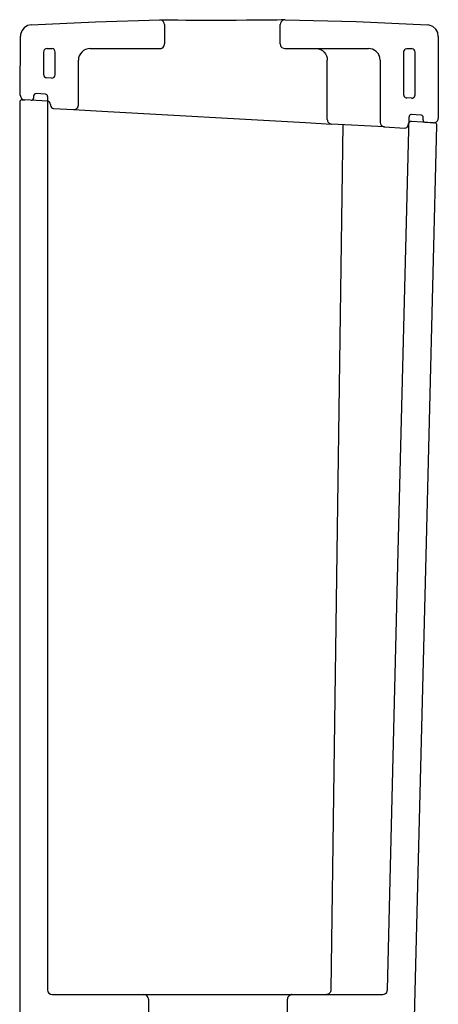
# Model space of a CAD drawing. Header units: millimetres. Extents: x 3574.564 to 3575.278, y 1775.263 to 1776.159.
# Tile 2 of 2: x 3574.564 to 3574.744, y 1775.736 to 1776.159. Entities that reach past the tile are written whole.
import ezdxf

# ---------------------------------------------------------------- set-up
doc = ezdxf.new("R2010")
doc.units = ezdxf.units.MM
doc.layers.add('BLOCKS', color=3, linetype='Continuous')

msp = doc.modelspace()

# ---------------------------------------------------------------- linework, layer by layer
at = {"layer": 'BLOCKS', "linetype": 'Continuous'}
for p, q in [((3574.626023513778, 1776.157072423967), (3574.626022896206, 1776.148734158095)), ((3574.675924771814, 1776.148730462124), (3574.675925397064, 1776.157172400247)), ((3574.563972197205, 1776.126635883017), (3574.563974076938, 1776.152015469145)), ((3574.743971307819, 1776.152001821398), (3574.743968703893, 1776.116844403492)), ((3574.575473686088, 1776.146737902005), (3574.577473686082, 1776.146737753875)), ((3574.593973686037, 1776.146736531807), (3574.624019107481, 1776.1467343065)), ((3574.677928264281, 1776.146730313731), (3574.713970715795, 1776.146727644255)), ((3574.730470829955, 1776.146726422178), (3574.732470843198, 1776.146726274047)), ((3574.573973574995, 1776.145238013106), (3574.573972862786, 1776.135621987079)), ((3574.578972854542, 1776.135510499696), (3574.578973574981, 1776.145237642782)), ((3574.588971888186, 1776.122462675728), (3574.588973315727, 1776.141736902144)), ((3574.696157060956, 1776.11628349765), (3574.696158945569, 1776.141728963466)), ((3574.718970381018, 1776.141727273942), (3574.718968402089, 1776.115008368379)), ((3574.728970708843, 1776.14522653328), (3574.728969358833, 1776.12699909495)), ((3574.733969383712, 1776.126887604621), (3574.733970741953, 1776.145226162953)), ((3574.577389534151, 1776.134012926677), (3574.575389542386, 1776.134124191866)), ((3574.564745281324, 1776.124700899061), (3574.565861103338, 1776.124638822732)), ((3574.575649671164, 1776.124094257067), (3574.565861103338, 1776.124638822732)), ((3574.569689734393, 1776.126373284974), (3574.569689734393, 1776.12548300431)), ((3574.574745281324, 1776.127149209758), (3574.570745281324, 1776.127371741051)), ((3574.575689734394, 1776.12615075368), (3574.575689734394, 1775.741764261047)), ((3574.732386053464, 1776.125390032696), (3574.73038604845, 1776.125501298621)), ((3574.563689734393, 1776.123702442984), (3574.563689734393, 1775.727764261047)), ((3574.576971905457, 1776.122696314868), (3574.5769718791, 1776.122340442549)), ((3574.578294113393, 1776.12094250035), (3574.58686079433, 1776.120465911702)), ((3574.58686079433, 1776.120465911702), (3574.599067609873, 1776.11978681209)), ((3574.599067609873, 1776.11978681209), (3574.686799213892, 1776.11490605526)), ((3574.736492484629, 1776.118150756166), (3574.732479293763, 1776.118374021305)), ((3574.737436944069, 1776.116039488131), (3574.737436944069, 1776.117152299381)), ((3574.686799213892, 1776.11490605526), (3574.697936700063, 1776.114286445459)), ((3574.720857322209, 1776.113011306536), (3574.697936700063, 1776.114286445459)), ((3574.720857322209, 1776.113011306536), (3574.729490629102, 1776.112531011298)), ((3574.730968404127, 1776.113928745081), (3574.730968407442, 1776.113973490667)), ((3574.74185759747, 1776.114847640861), (3574.732446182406, 1776.115371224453)), ((3574.738381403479, 1776.115041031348), (3574.742393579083, 1776.114817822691)), ((3574.577689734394, 1775.739764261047), (3574.617128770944, 1775.739764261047)), ((3574.617128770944, 1775.739764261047), (3574.681052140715, 1775.739764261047)), ((3574.681052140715, 1775.739764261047), (3574.720032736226, 1775.739764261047)), ((3574.619131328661, 1775.737764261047), (3574.619131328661, 1775.729764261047)), ((3574.679049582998, 1775.729764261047), (3574.679049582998, 1775.737764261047))]:
    msp.add_line(p, q, dxfattribs=at)
at = {"layer": 'BLOCKS', "linetype": 'Continuous', "flags": 128}
for points in [[(3574.568697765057, 1776.15700746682), (3574.59632478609, 1776.158289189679), (3574.623979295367, 1776.159074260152)], [(3574.626023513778, 1776.157072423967), (3574.625910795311, 1776.157734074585), (3574.625585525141, 1776.158321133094), (3574.625083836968, 1776.158768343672), (3574.624461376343, 1776.159025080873), (3574.623979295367, 1776.159074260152)], [(3574.677846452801, 1776.159160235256), (3574.677484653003, 1776.159116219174), (3574.67649389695, 1776.159065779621), (3574.674634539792, 1776.159015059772), (3574.672109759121, 1776.158974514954), (3574.668980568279, 1776.158943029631), (3574.665344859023, 1776.15891916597), (3574.661296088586, 1776.158901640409), (3574.656956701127, 1776.158889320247), (3574.652444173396, 1776.158881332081), (3574.647890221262, 1776.15887716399), (3574.643423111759, 1776.158876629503), (3574.639168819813, 1776.158880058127), (3574.635251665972, 1776.158888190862), (3574.631777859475, 1776.158902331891), (3574.628853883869, 1776.158924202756), (3574.626553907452, 1776.158955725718), (3574.624953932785, 1776.158998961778), (3574.624302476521, 1776.159041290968)], [(3574.677962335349, 1776.159174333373), (3574.677296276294, 1776.159071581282), (3574.67670177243, 1776.158754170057), (3574.676245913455, 1776.158257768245), (3574.675980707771, 1776.157639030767), (3574.675925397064, 1776.157172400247)], [(3574.677962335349, 1776.159174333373), (3574.708609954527, 1776.158389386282), (3574.739248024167, 1776.156994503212)], [(3574.568697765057, 1776.15700746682), (3574.567060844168, 1776.156634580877), (3574.565639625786, 1776.15574088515), (3574.564594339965, 1776.154427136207), (3574.564042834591, 1776.152841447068), (3574.563974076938, 1776.152015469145)], [(3574.743971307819, 1776.152001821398), (3574.743689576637, 1776.153656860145), (3574.742875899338, 1776.15512534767), (3574.741622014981, 1776.156241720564), (3574.740069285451, 1776.15688012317), (3574.739248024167, 1776.156994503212)], [(3574.624019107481, 1776.1467343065), (3574.624564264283, 1776.146809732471), (3574.62495726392, 1776.146967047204), (3574.625490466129, 1776.14737664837), (3574.625857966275, 1776.147939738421), (3574.626017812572, 1776.148591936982), (3574.626022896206, 1776.148734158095)], [(3574.675924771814, 1776.148730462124), (3574.676035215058, 1776.148075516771), (3574.676212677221, 1776.147697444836), (3574.676652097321, 1776.147188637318), (3574.677235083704, 1776.146853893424), (3574.677896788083, 1776.146730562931), (3574.677928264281, 1776.146730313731)], [(3574.691432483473, 1776.146729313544), (3574.692354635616, 1776.146633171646), (3574.693241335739, 1776.146348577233), (3574.694058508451, 1776.145886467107), (3574.694774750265, 1776.145264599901), (3574.695362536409, 1776.144506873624), (3574.695799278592, 1776.143642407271), (3574.696068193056, 1776.1427044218), (3574.696158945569, 1776.141728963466)], [(3574.718970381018, 1776.141727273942), (3574.718832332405, 1776.142894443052), (3574.718172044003, 1776.144437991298), (3574.717038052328, 1776.145675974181), (3574.715558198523, 1776.146468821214), (3574.713970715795, 1776.146727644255)], [(3574.730470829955, 1776.146726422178), (3574.73023637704, 1776.146708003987), (3574.729759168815, 1776.146546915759), (3574.72936218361, 1776.14623694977), (3574.729090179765, 1776.14581305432), (3574.728998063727, 1776.145511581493), (3574.728970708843, 1776.14522653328)], [(3574.733970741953, 1776.145226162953), (3574.733969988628, 1776.145273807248), (3574.733869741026, 1776.145767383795), (3574.733611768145, 1776.146199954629), (3574.733225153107, 1776.146522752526), (3574.732753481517, 1776.146699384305), (3574.732470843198, 1776.146726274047)], [(3574.728969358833, 1776.12699909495), (3574.729053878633, 1776.126502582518), (3574.729297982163, 1776.12606203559), (3574.729674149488, 1776.12572712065), (3574.730139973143, 1776.125535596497), (3574.73038604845, 1776.125501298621)], [(3574.732386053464, 1776.125390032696), (3574.732886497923, 1776.125446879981), (3574.733339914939, 1776.125666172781), (3574.733695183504, 1776.12602318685), (3574.733912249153, 1776.126477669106), (3574.733969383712, 1776.126887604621)], [(3574.696157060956, 1776.11628349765), (3574.696188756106, 1776.115906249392), (3574.696287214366, 1776.115542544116), (3574.69644889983, 1776.115205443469), (3574.696668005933, 1776.114907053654), (3574.696936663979, 1776.114658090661), (3574.697245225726, 1776.114467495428), (3574.697582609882, 1776.11434211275), (3574.697936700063, 1776.114286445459)], [(3574.722032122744, 1775.741714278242), (3574.72674897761, 1775.930393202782), (3574.731424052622, 1776.117400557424)], [(3574.732479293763, 1776.118374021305), (3574.732145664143, 1776.118336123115), (3574.731843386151, 1776.118189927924), (3574.731606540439, 1776.11795191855), (3574.731461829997, 1776.117648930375), (3574.731424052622, 1776.117400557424)], [(3574.737436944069, 1776.117152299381), (3574.737380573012, 1776.117483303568), (3574.737217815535, 1776.117776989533), (3574.736967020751, 1776.11800024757), (3574.736656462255, 1776.118127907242), (3574.736492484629, 1776.118150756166)], [(3574.74185759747, 1776.114847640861), (3574.742524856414, 1776.11492343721), (3574.743129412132, 1776.115215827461), (3574.743603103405, 1776.115691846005), (3574.743892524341, 1776.116297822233), (3574.743968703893, 1776.116844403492)], [(3574.702886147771, 1776.114011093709), (3574.700326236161, 1775.929889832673), (3574.697693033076, 1775.741729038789)], [(3574.718968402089, 1776.115008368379), (3574.719081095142, 1776.114346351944), (3574.719406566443, 1776.113758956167), (3574.719908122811, 1776.113312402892), (3574.720529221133, 1776.113057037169), (3574.720857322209, 1776.113011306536)], [(3574.729490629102, 1776.112531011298), (3574.729957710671, 1776.112584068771), (3574.730380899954, 1776.112788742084), (3574.730712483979, 1776.113121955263), (3574.73091507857, 1776.113546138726), (3574.730968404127, 1776.113928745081)], [(3574.732446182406, 1776.115371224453), (3574.731979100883, 1776.115318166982), (3574.731555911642, 1776.115113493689), (3574.731224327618, 1776.114780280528), (3574.73102173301, 1776.114356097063), (3574.730968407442, 1776.113973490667)], [(3574.733735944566, 1775.729714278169), (3574.738563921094, 1775.922837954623), (3574.743337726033, 1776.113794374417)], [(3574.737436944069, 1776.116039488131), (3574.737493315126, 1776.115708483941), (3574.737656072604, 1776.115414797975), (3574.737906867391, 1776.115191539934), (3574.738217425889, 1776.115063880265), (3574.738381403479, 1776.115041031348)], [(3574.743337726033, 1776.113794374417), (3574.743289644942, 1776.114126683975), (3574.743134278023, 1776.114424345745), (3574.742889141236, 1776.114653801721), (3574.742581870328, 1776.114789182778), (3574.742393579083, 1776.114817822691)], [(3574.619131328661, 1775.737764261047), (3574.619128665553, 1775.737867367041), (3574.618982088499, 1775.738521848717), (3574.618627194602, 1775.739091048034), (3574.6181035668, 1775.739511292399), (3574.617716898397, 1775.739676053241), (3574.617128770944, 1775.739764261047)], [(3574.681052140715, 1775.739764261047), (3574.680760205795, 1775.739742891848), (3574.680120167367, 1775.739534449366), (3574.679585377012, 1775.739125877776), (3574.679216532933, 1775.738563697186), (3574.67908970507, 1775.738162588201), (3574.679049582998, 1775.737764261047)], [(3574.697693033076, 1775.741729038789), (3574.697650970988, 1775.741343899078), (3574.697539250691, 1775.740974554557), (3574.697362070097, 1775.740634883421), (3574.697126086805, 1775.740337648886), (3574.696840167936, 1775.7400940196), (3574.69651505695, 1775.739913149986), (3574.696162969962, 1775.739801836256), (3574.695797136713, 1775.739764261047)], [(3574.720032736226, 1775.739764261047), (3574.720694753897, 1775.739877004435), (3574.721282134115, 1775.740202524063), (3574.721728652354, 1775.740704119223), (3574.72198396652, 1775.741325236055), (3574.722032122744, 1775.741714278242)]]:
    msp.add_lwpolyline(points, dxfattribs=at)
at = {"layer": 'BLOCKS', "linetype": 'Continuous'}
for centre, radius, start, end in [((3574.575473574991, 1776.145237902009), 0.001499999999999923, 89.99575640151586, 180), ((3574.577473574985, 1776.145237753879), 0.001500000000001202, 0, 89.99575640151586), ((3574.593973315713, 1776.14173653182), 0.005000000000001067, 89.99575640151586, 180), ((3574.575472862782, 1776.135621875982), 0.001499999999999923, 180, 266.8157564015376), ((3574.577472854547, 1776.135510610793), 0.001500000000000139, 266.8157564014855, 0), ((3574.564689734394, 1776.123702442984), 0.0009999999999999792, 86.81575640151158, 180), ((3574.565972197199, 1776.126635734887), 0.001999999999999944, 180, 266.8157564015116), ((3574.568689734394, 1776.12548300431), 0.0009999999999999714, 266.8157564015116, 0), ((3574.570689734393, 1776.126373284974), 0.0009999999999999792, 86.81575640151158, 180), ((3574.574689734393, 1776.12615075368), 0.001000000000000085, 0, 86.81575640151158), ((3574.575571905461, 1776.122696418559), 0.001400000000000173, 0, 86.81575640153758), ((3574.578371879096, 1776.122340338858), 0.001400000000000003, 180, 266.8157564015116), ((3574.586971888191, 1776.122462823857), 0.002000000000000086, 266.8157564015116, 0), ((3574.577689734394, 1775.741764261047), 0.00200000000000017, 180, 270)]:
    msp.add_arc(centre, radius, start, end, dxfattribs=at)

doc.saveas('drawing.dxf')
